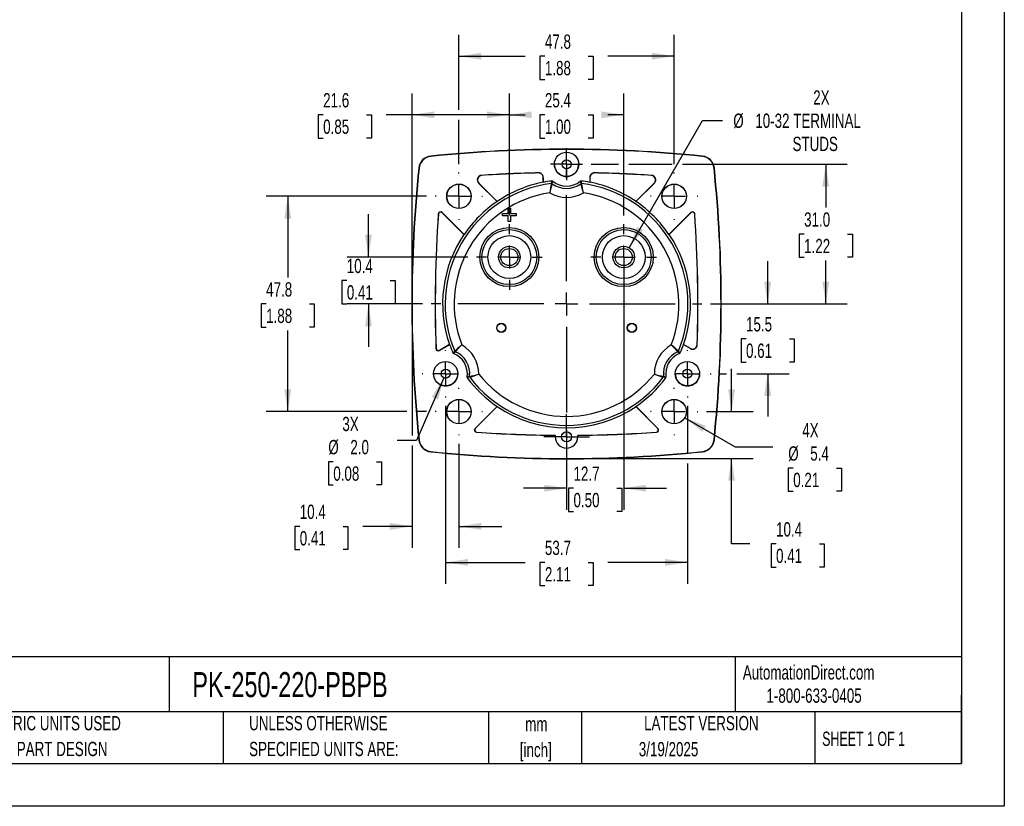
# Model space of a CAD drawing. Header units: millimetres. Extents: x 0 to 419, y 0 to 324.
# Tile 8 of 13: x 200 to 419, y 0 to 175. Entities that reach past the tile are written whole.
import ezdxf

# ---------------------------------------------------------------- set-up
doc = ezdxf.new("R2010")
doc.units = ezdxf.units.MM
doc.header["$LTSCALE"] = 1.5
doc.linetypes.add('CENTERX2', pattern=[20.32, 12.7, -2.54, 2.54, -2.54])
doc.layers.add('CENTER', color=40, linetype='CENTERX2')
doc.layers.add('DIMENSIONS', color=140, linetype='Continuous', lineweight=25)
doc.layers.add('TEXT', color=140, linetype='Continuous', lineweight=25)
doc.styles.add('SLDTEXTSTYLE0', font='TXT', dxfattribs={"width": 0.7})
doc.styles.add('SLDTEXTSTYLE1', font='TXT', dxfattribs={"width": 0.65})
doc.dimstyles.new('SLDDIMSTYLE0', dxfattribs={"dimtxt": 3.237012, "dimasz": 4.953, "dimexe": 0, "dimexo": 0.0625, "dimgap": 0.809253, "dimtad": 0, "dimtih": 1, "dimtoh": 1, "dimrnd": 1e-09, "dimzin": 12, "dimdsep": 46, "dimtxsty": 'SLDTEXTSTYLE0', "dimsah": 1, "dimcen": 0.09, "dimadec": 0, "dimazin": 3, "dimtfac": 1, "dimtofl": 0, "dimtmove": 0, "dimatfit": 3, "dimfxl": 0, "dimfrac": 2, "dimtolj": 1, "dimtzin": 12, "dimarcsym": 0})
doc.dimstyles.new('SLDDIMSTYLE2', dxfattribs={"dimtxt": 3.237012, "dimasz": 4.953, "dimexe": 0, "dimexo": 0.0625, "dimgap": 0.809253, "dimtad": 0, "dimtih": 1, "dimtoh": 1, "dimrnd": 1e-09, "dimzin": 12, "dimdsep": 46, "dimtxsty": 'SLDTEXTSTYLE0', "dimsah": 1, "dimcen": 0.09, "dimadec": 0, "dimazin": 3, "dimtfac": 1, "dimtmove": 0, "dimatfit": 0, "dimfxl": 0, "dimfrac": 2, "dimtolj": 1, "dimtzin": 12, "dimarcsym": 0})
doc.dimstyles.new('SLDDIMSTYLE4', dxfattribs={"dimtxt": 3.237012, "dimasz": 4.953, "dimexe": 0, "dimexo": 0.0625, "dimgap": 0.809253, "dimtad": 0, "dimtih": 1, "dimtoh": 1, "dimrnd": 1e-09, "dimzin": 4, "dimdsep": 46, "dimtxsty": 'SLDTEXTSTYLE0', "dimsah": 1, "dimcen": 0.09, "dimadec": 0, "dimazin": 1, "dimtfac": 1, "dimtofl": 0, "dimtmove": 0, "dimatfit": 3, "dimfxl": 0, "dimfrac": 2, "dimtolj": 1, "dimtzin": 12, "dimarcsym": 0})
doc.dimstyles.new('SLDDIMSTYLE5', dxfattribs={"dimtxt": 3.237012, "dimasz": 4.953, "dimexe": 0, "dimexo": 0.0625, "dimgap": 0.809253, "dimtad": 0, "dimtih": 1, "dimtoh": 1, "dimrnd": 1e-09, "dimzin": 12, "dimdsep": 46, "dimtxsty": 'SLDTEXTSTYLE0', "dimsah": 1, "dimcen": 0, "dimadec": 0, "dimazin": 3, "dimtfac": 1, "dimtofl": 0, "dimtmove": 0, "dimatfit": 3, "dimfxl": 0, "dimfrac": 2, "dimtolj": 1, "dimtzin": 12, "dimarcsym": 0})
doc.dimstyles.new('SLDDIMSTYLE6', dxfattribs={"dimtxt": 3.237012, "dimasz": 4.953, "dimexe": 0, "dimexo": 0.0625, "dimgap": 0.809253, "dimtad": 0, "dimtih": 1, "dimtoh": 1, "dimrnd": 1e-09, "dimzin": 12, "dimdsep": 46, "dimtxsty": 'SLDTEXTSTYLE0', "dimsah": 1, "dimcen": 0, "dimadec": 0, "dimazin": 3, "dimtfac": 1, "dimtofl": 0, "dimtmove": 0, "dimatfit": 3, "dimfxl": 0, "dimfrac": 2, "dimtolj": 1, "dimtzin": 12, "dimarcsym": 0})
doc.dimstyles.new('SLDDIMSTYLE7', dxfattribs={"dimtxt": 3.237012, "dimasz": 4.953, "dimexe": 0, "dimexo": 0.0625, "dimgap": 0.809253, "dimtad": 0, "dimtih": 1, "dimtoh": 1, "dimrnd": 1e-09, "dimzin": 4, "dimdsep": 46, "dimtxsty": 'SLDTEXTSTYLE0', "dimsah": 1, "dimcen": 0, "dimadec": 0, "dimazin": 1, "dimtfac": 1, "dimtofl": 0, "dimtmove": 0, "dimatfit": 3, "dimfxl": 0, "dimfrac": 2, "dimtolj": 1, "dimtzin": 12, "dimarcsym": 0})

# ---------------------------------------------------------------- blocks, each defined once
blk = doc.blocks.new('SW_NOTE_0_1')
at = {"layer": 'TEXT', "color": 0, "linetype": 'CENTERX2', "lineweight": 18, "char_height": 3.175, "attachment_point": 2, "style": 'SLDTEXTSTYLE0'}
for s, insert in [('mm', (4.27, 4.09)), ('[inch]', (4.14, -1.64))]:
    blk.add_mtext(s, dxfattribs=dict(at, insert=insert))
blk = doc.blocks.new('SW_NOTE_0_2')
at = {"layer": 'TEXT', "color": 0, "linetype": 'CENTERX2', "lineweight": 18, "char_height": 3.175, "attachment_point": 1, "style": 'SLDTEXTSTYLE0'}
for s, insert in [('UNLESS OTHERWISE', (0, 4.09)), ('SPECIFIED UNITS ARE:', (0, -1.64))]:
    blk.add_mtext(s, dxfattribs=dict(at, insert=insert))
blk = doc.blocks.new('SW_NOTE_0_6')
at = {"layer": 'TEXT', "color": 0, "linetype": 'CENTERX2', "lineweight": 18, "char_height": 3.175, "attachment_point": 1, "style": 'SLDTEXTSTYLE0'}
for s, insert in [('METRIC UNITS USED', (0, 4.09)), ('FOR PART DESIGN', (0, -1.64))]:
    blk.add_mtext(s, dxfattribs=dict(at, insert=insert))
blk = doc.blocks.new('_D_11')
at = {"layer": 'DIMENSIONS'}
for p, q in [((335.8, 124), (352.11, 152.25)), ((352.11, 152.25), (356.54, 152.25))]:
    blk.add_line(p, q, dxfattribs=at)
blk.add_solid([(335.8, 124), (338.93, 127.91), (337.61, 128.67)], dxfattribs=at)
at = {"layer": 'DIMENSIONS', "char_height": 3.175, "attachment_point": 1, "style": 'SLDTEXTSTYLE0'}
for s, insert in [('2X', (376.67, 158.92)), ('%%c', (358.92, 153.77)), ('10-32 TERMINAL', (363.81, 153.77)), ('STUDS', (372.08, 148.63))]:
    blk.add_mtext(s, dxfattribs=dict(at, insert=insert))
blk = doc.blocks.new('_D_12')
at = {"layer": 'DIMENSIONS'}
for p, q in [((298, 154.64), (298, 171.27)), ((345.8, 142.58), (345.8, 171.27)), ((298, 166.51), (312.7, 166.51)), ((317.09, 166.51), (316, 166.51)), ((316, 166.51), (316, 161.37)), ((326.71, 166.51), (327.79, 166.51)), ((327.79, 166.51), (327.79, 161.37)), ((345.8, 166.51), (331.09, 166.51)), ((316, 161.37), (317.09, 161.37)), ((327.79, 161.37), (326.71, 161.37)), ((298, 142.58), (298, 152.36))]:
    blk.add_line(p, q, dxfattribs=at)
for points in [[(298, 166.51), (302.95, 165.75), (302.95, 167.27)], [(345.8, 166.51), (340.84, 167.27), (340.84, 165.75)]]:
    blk.add_solid(points, dxfattribs=at)
at = {"layer": 'DIMENSIONS', "char_height": 3.175, "attachment_point": 1, "style": 'SLDTEXTSTYLE0'}
for s, insert in [('47.8', (317.09, 171.33)), ('1.88', (317.09, 165.46))]:
    blk.add_mtext(s, dxfattribs=dict(at, insert=insert))
blk = doc.blocks.new('_D_13')
at = {"layer": 'DIMENSIONS'}
for p, q in [((358.54, 87.61), (358.54, 97.14)), ((352.96, 87.61), (363.3, 87.61)), ((323.8, 77.21), (363.3, 77.21)), ((358.54, 58.24), (358.54, 77.21)), ((362.59, 58.24), (358.54, 58.24)), ((368.42, 58.24), (367.33, 58.24)), ((367.33, 58.24), (367.33, 53.09)), ((378.04, 58.24), (379.13, 58.24)), ((379.13, 58.24), (379.13, 53.09)), ((367.33, 53.09), (368.42, 53.09)), ((379.13, 53.09), (378.04, 53.09))]:
    blk.add_line(p, q, dxfattribs=at)
for points in [[(358.54, 87.61), (359.3, 92.57), (357.78, 92.57)], [(358.54, 77.21), (357.78, 72.26), (359.3, 72.26)]]:
    blk.add_solid(points, dxfattribs=at)
at = {"layer": 'DIMENSIONS', "char_height": 3.175, "attachment_point": 1, "style": 'SLDTEXTSTYLE0'}
for s, insert in [('10.4', (368.42, 63.06)), ('0.41', (368.42, 57.19))]:
    blk.add_mtext(s, dxfattribs=dict(at, insert=insert))
blk = doc.blocks.new('_D_14')
at = {"layer": 'DIMENSIONS'}
for p, q in [((287.6, 109.61), (287.6, 82.34)), ((287.6, 80.06), (287.6, 57.38)), ((298, 80.45), (298, 57.38)), ((262.65, 62.14), (261.57, 62.14)), ((261.57, 62.14), (261.57, 57)), ((272.27, 62.14), (273.36, 62.14)), ((273.36, 62.14), (273.36, 57)), ((287.6, 62.14), (276.66, 62.14)), ((298, 62.14), (307.52, 62.14)), ((261.57, 57), (262.65, 57)), ((273.36, 57), (272.27, 57))]:
    blk.add_line(p, q, dxfattribs=at)
for points in [[(287.6, 62.14), (282.64, 62.91), (282.64, 61.38)], [(298, 62.14), (302.95, 61.38), (302.95, 62.91)]]:
    blk.add_solid(points, dxfattribs=at)
at = {"layer": 'DIMENSIONS', "char_height": 3.175, "attachment_point": 1, "style": 'SLDTEXTSTYLE0'}
for s, insert in [('10.4', (262.65, 66.96)), ('0.41', (262.65, 61.09))]:
    blk.add_mtext(s, dxfattribs=dict(at, insert=insert))
blk = doc.blocks.new('_D_15')
at = {"layer": 'DIMENSIONS'}
for p, q in [((334.6, 120.02), (334.6, 65.85)), ((321.9, 79.55), (321.9, 65.85)), ((321.9, 70.61), (312.37, 70.61)), ((323.44, 70.61), (322.35, 70.61)), ((322.35, 70.61), (322.35, 65.47)), ((333.06, 70.61), (334.14, 70.61)), ((334.14, 70.61), (334.14, 65.47)), ((334.6, 70.61), (344.12, 70.61)), ((322.35, 65.47), (323.44, 65.47)), ((334.14, 65.47), (333.06, 65.47))]:
    blk.add_line(p, q, dxfattribs=at)
for points in [[(321.9, 70.61), (316.94, 71.37), (316.94, 69.85)], [(334.6, 70.61), (339.55, 69.85), (339.55, 71.37)]]:
    blk.add_solid(points, dxfattribs=at)
at = {"layer": 'DIMENSIONS', "char_height": 3.175, "attachment_point": 1, "style": 'SLDTEXTSTYLE0'}
for s, insert in [('12.7', (323.44, 75.43)), ('0.50', (323.44, 69.56))]:
    blk.add_mtext(s, dxfattribs=dict(at, insert=insert))
blk = doc.blocks.new('_D_16')
at = {"layer": 'DIMENSIONS'}
for p, q in [((290.83, 135.41), (255.23, 135.41)), ((260, 135.41), (260, 117.38)), ((255.19, 111.51), (254.1, 111.51)), ((254.1, 111.51), (254.1, 106.37)), ((264.81, 111.51), (265.89, 111.51)), ((265.89, 111.51), (265.89, 106.37)), ((254.1, 106.37), (255.19, 106.37)), ((260, 87.61), (260, 105.64)), ((265.89, 106.37), (264.81, 106.37)), ((286.45, 87.61), (255.23, 87.61)), ((290.83, 87.61), (288.74, 87.61))]:
    blk.add_line(p, q, dxfattribs=at)
for points in [[(260, 135.41), (259.23, 130.46), (260.76, 130.46)], [(260, 87.61), (260.76, 92.57), (259.23, 92.57)]]:
    blk.add_solid(points, dxfattribs=at)
at = {"layer": 'DIMENSIONS', "char_height": 3.175, "attachment_point": 1, "style": 'SLDTEXTSTYLE0'}
for s, insert in [('47.8', (255.19, 116.33)), ('1.88', (255.19, 110.46))]:
    blk.add_mtext(s, dxfattribs=dict(at, insert=insert))
blk = doc.blocks.new('_D_17')
at = {"layer": 'DIMENSIONS'}
for p, q in [((327.34, 142.52), (333.45, 142.52)), ((335.74, 142.52), (345.35, 142.52)), ((347.63, 142.52), (384.22, 142.52)), ((379.46, 142.52), (379.46, 132.89)), ((374.65, 127.02), (373.57, 127.02)), ((373.57, 127.02), (373.57, 121.87)), ((384.27, 127.02), (385.36, 127.02)), ((385.36, 127.02), (385.36, 121.87)), ((373.57, 121.87), (374.65, 121.87)), ((379.46, 111.51), (379.46, 121.15)), ((385.36, 121.87), (384.27, 121.87)), ((353.86, 111.51), (384.22, 111.51))]:
    blk.add_line(p, q, dxfattribs=at)
for points in [[(379.46, 142.52), (378.7, 137.57), (380.22, 137.57)], [(379.46, 111.51), (380.22, 116.47), (378.7, 116.47)]]:
    blk.add_solid(points, dxfattribs=at)
at = {"layer": 'DIMENSIONS', "char_height": 3.175, "attachment_point": 1, "style": 'SLDTEXTSTYLE0'}
for s, insert in [('31.0', (374.65, 131.84)), ('1.22', (374.65, 125.97))]:
    blk.add_mtext(s, dxfattribs=dict(at, insert=insert))
blk = doc.blocks.new('_D_18')
at = {"layer": 'DIMENSIONS'}
for p, q in [((366.56, 111.51), (366.56, 121.04)), ((353.86, 111.51), (371.32, 111.51)), ((361.75, 103.77), (360.66, 103.77)), ((360.66, 103.77), (360.66, 98.62)), ((371.37, 103.77), (372.45, 103.77)), ((372.45, 103.77), (372.45, 98.62)), ((360.66, 98.62), (361.75, 98.62)), ((372.45, 98.62), (371.37, 98.62)), ((355.89, 96.02), (357.4, 96.02)), ((359.68, 96.02), (371.32, 96.02)), ((366.56, 96.02), (366.56, 86.5))]:
    blk.add_line(p, q, dxfattribs=at)
for points in [[(366.56, 111.51), (367.32, 116.47), (365.79, 116.47)], [(366.56, 96.02), (365.79, 91.07), (367.32, 91.07)]]:
    blk.add_solid(points, dxfattribs=at)
at = {"layer": 'DIMENSIONS', "char_height": 3.175, "attachment_point": 1, "style": 'SLDTEXTSTYLE0'}
for s, insert in [('15.5', (361.75, 108.59)), ('0.61', (361.75, 102.72))]:
    blk.add_mtext(s, dxfattribs=dict(at, insert=insert))
blk = doc.blocks.new('_D_19')
at = {"layer": 'DIMENSIONS'}
for p, q in [((295.05, 88.88), (295.05, 49.39)), ((348.74, 88.88), (348.74, 78.36)), ((348.74, 76.07), (348.74, 49.39)), ((295.05, 54.15), (312.7, 54.15)), ((317.09, 54.15), (316, 54.15)), ((316, 54.15), (316, 49)), ((326.71, 54.15), (327.79, 54.15)), ((327.79, 54.15), (327.79, 49)), ((348.74, 54.15), (331.09, 54.15)), ((316, 49), (317.09, 49)), ((327.79, 49), (326.71, 49))]:
    blk.add_line(p, q, dxfattribs=at)
for points in [[(295.05, 54.15), (300, 53.39), (300, 54.91)], [(348.74, 54.15), (343.79, 54.91), (343.79, 53.39)]]:
    blk.add_solid(points, dxfattribs=at)
at = {"layer": 'DIMENSIONS', "char_height": 3.175, "attachment_point": 1, "style": 'SLDTEXTSTYLE0'}
for s, insert in [('53.7', (317.09, 58.97)), ('2.11', (317.09, 53.1))]:
    blk.add_mtext(s, dxfattribs=dict(at, insert=insert))
blk = doc.blocks.new('_D_20')
at = {"layer": 'DIMENSIONS'}
for p, q in [((277.91, 121.92), (277.91, 131.45)), ((300, 121.92), (273.15, 121.92)), ((273.1, 116.72), (272.02, 116.72)), ((272.02, 116.72), (272.02, 111.57)), ((282.72, 116.72), (283.81, 116.72)), ((283.81, 116.72), (283.81, 111.57)), ((272.02, 111.57), (273.1, 111.57)), ((289.93, 111.51), (273.15, 111.51)), ((277.91, 111.51), (277.91, 101.99)), ((283.81, 111.57), (282.72, 111.57))]:
    blk.add_line(p, q, dxfattribs=at)
for points in [[(277.91, 121.92), (278.67, 126.88), (277.15, 126.88)], [(277.91, 111.51), (277.15, 106.56), (278.67, 106.56)]]:
    blk.add_solid(points, dxfattribs=at)
at = {"layer": 'DIMENSIONS', "char_height": 3.175, "attachment_point": 1, "style": 'SLDTEXTSTYLE0'}
for s, insert in [('10.4', (273.1, 121.54)), ('0.41', (273.1, 115.67))]:
    blk.add_mtext(s, dxfattribs=dict(at, insert=insert))
blk = doc.blocks.new('_D_21')
at = {"layer": 'DIMENSIONS'}
for p, q in [((309.2, 131.12), (309.2, 158.26)), ((334.6, 131.12), (334.6, 158.26)), ((309.2, 153.5), (312.7, 153.5)), ((317.09, 153.5), (316, 153.5)), ((316, 153.5), (316, 148.35)), ((326.71, 153.5), (327.79, 153.5)), ((327.79, 153.5), (327.79, 148.35)), ((334.6, 153.5), (331.09, 153.5)), ((316, 148.35), (317.09, 148.35)), ((327.79, 148.35), (326.71, 148.35))]:
    blk.add_line(p, q, dxfattribs=at)
for points in [[(309.2, 153.5), (314.15, 152.74), (314.15, 154.26)], [(334.6, 153.5), (329.64, 154.26), (329.64, 152.74)]]:
    blk.add_solid(points, dxfattribs=at)
at = {"layer": 'DIMENSIONS', "char_height": 3.175, "attachment_point": 1, "style": 'SLDTEXTSTYLE0'}
for s, insert in [('25.4', (317.09, 158.32)), ('1.00', (317.09, 152.45))]:
    blk.add_mtext(s, dxfattribs=dict(at, insert=insert))
blk = doc.blocks.new('_D_22')
at = {"layer": 'DIMENSIONS'}
for p, q in [((348.15, 86.25), (359.34, 79.8)), ((359.34, 79.8), (367.67, 79.8)), ((372.23, 75.09), (371.14, 75.09)), ((371.14, 75.09), (371.14, 69.95)), ((381.84, 75.09), (382.93, 75.09)), ((382.93, 75.09), (382.93, 69.95)), ((371.14, 69.95), (372.23, 69.95)), ((382.93, 69.95), (381.84, 69.95))]:
    blk.add_line(p, q, dxfattribs=at)
blk.add_solid([(348.15, 86.25), (352.06, 83.12), (352.82, 84.44)], dxfattribs=at)
at = {"layer": 'DIMENSIONS', "char_height": 3.175, "attachment_point": 1, "style": 'SLDTEXTSTYLE0'}
for s, insert in [('4X', (374.24, 85.06)), ('%%c', (371.13, 79.91)), ('5.4', (376.02, 79.91)), ('0.21', (372.23, 74.04))]:
    blk.add_mtext(s, dxfattribs=dict(at, insert=insert))
blk = doc.blocks.new('_D_23')
at = {"layer": 'DIMENSIONS'}
for p, q in [((287.6, 113.42), (287.6, 158.26)), ((309.2, 131.12), (309.2, 158.26)), ((267.85, 153.5), (266.76, 153.5)), ((266.76, 153.5), (266.76, 148.35)), ((277.47, 153.5), (278.56, 153.5)), ((278.56, 153.5), (278.56, 148.35)), ((287.6, 153.5), (281.86, 153.5)), ((309.2, 153.5), (287.6, 153.5)), ((266.76, 148.35), (267.85, 148.35)), ((278.56, 148.35), (277.47, 148.35))]:
    blk.add_line(p, q, dxfattribs=at)
for points in [[(287.6, 153.5), (292.55, 152.74), (292.55, 154.26)], [(309.2, 153.5), (304.24, 154.26), (304.24, 152.74)]]:
    blk.add_solid(points, dxfattribs=at)
at = {"layer": 'DIMENSIONS', "char_height": 3.175, "attachment_point": 1, "style": 'SLDTEXTSTYLE0'}
for s, insert in [('21.6', (267.85, 158.32)), ('0.85', (267.85, 152.45))]:
    blk.add_mtext(s, dxfattribs=dict(at, insert=insert))
blk = doc.blocks.new('_D_24')
at = {"layer": 'DIMENSIONS'}
for p, q in [((294.65, 95.11), (288.6, 81.2)), ((288.6, 81.2), (284.27, 81.2)), ((270.1, 76.5), (269.01, 76.5)), ((269.01, 76.5), (269.01, 71.36)), ((279.72, 76.5), (280.81, 76.5)), ((280.81, 76.5), (280.81, 71.36)), ((269.01, 71.36), (270.1, 71.36)), ((280.81, 71.36), (279.72, 71.36))]:
    blk.add_line(p, q, dxfattribs=at)
blk.add_solid([(294.65, 95.11), (291.97, 90.87), (293.37, 90.26)], dxfattribs=at)
at = {"layer": 'DIMENSIONS', "char_height": 3.175, "attachment_point": 1, "style": 'SLDTEXTSTYLE0'}
for s, insert in [('3X', (272.11, 86.46)), ('%%c', (269, 81.32)), ('2.0', (273.89, 81.32)), ('0.08', (270.1, 75.45))]:
    blk.add_mtext(s, dxfattribs=dict(at, insert=insert))
blk = doc.blocks.new('SW_CENTERMARKSYMBOL_0')
at = {"layer": 'CENTER', "color": 0}
for p, q in [((0, 5.08), (0, 7.29)), ((0, 0), (0, 2.54)), ((-5.08, 0), (-7.29, 0)), ((0, 0), (-2.54, 0)), ((0, 0), (0, -2.54)), ((0, 0), (2.54, 0)), ((5.08, 0), (7.29, 0)), ((0, -5.08), (0, -7.29))]:
    blk.add_line(p, q, dxfattribs=at)
blk = doc.blocks.new('SW_CENTERMARKSYMBOL_1')
at = {"layer": 'CENTER', "color": 0}
for p, q in [((0, 5.08), (0, 7.29)), ((0, 0), (0, 2.54)), ((-5.08, 0), (-7.29, 0)), ((0, 0), (-2.54, 0)), ((0, 0), (0, -2.54)), ((0, 0), (2.54, 0)), ((5.08, 0), (7.29, 0)), ((0, -5.08), (0, -7.29))]:
    blk.add_line(p, q, dxfattribs=at)
blk = doc.blocks.new('SW_CENTERMARKSYMBOL_2')
at = {"layer": 'CENTER', "color": 0}
for p, q in [((0, 5.08), (0, 5.26)), ((0, 0), (0, 2.54)), ((-5.08, 0), (-5.26, 0)), ((0, 0), (-2.54, 0)), ((0, 0), (0, -2.54)), ((0, 0), (2.54, 0)), ((5.08, 0), (5.26, 0)), ((0, -5.08), (0, -5.26))]:
    blk.add_line(p, q, dxfattribs=at)
blk = doc.blocks.new('SW_CENTERMARKSYMBOL_3')
at = {"layer": 'CENTER', "color": 0}
for p, q in [((0, 5.08), (0, 5.26)), ((0, 0), (0, 2.54)), ((-5.08, 0), (-5.26, 0)), ((0, 0), (-2.54, 0)), ((0, 0), (0, -2.54)), ((0, 0), (2.54, 0)), ((5.08, 0), (5.26, 0)), ((0, -5.08), (0, -5.26))]:
    blk.add_line(p, q, dxfattribs=at)
blk = doc.blocks.new('SW_CENTERMARKSYMBOL_4')
at = {"layer": 'CENTER', "color": 0}
for p, q in [((0, 5.08), (0, 5.26)), ((0, 0), (0, 2.54)), ((-5.08, 0), (-5.26, 0)), ((0, 0), (-2.54, 0)), ((0, 0), (0, -2.54)), ((0, 0), (2.54, 0)), ((5.08, 0), (5.26, 0)), ((0, -5.08), (0, -5.26))]:
    blk.add_line(p, q, dxfattribs=at)
blk = doc.blocks.new('SW_CENTERMARKSYMBOL_5')
at = {"layer": 'CENTER', "color": 0}
for p, q in [((0, 5.08), (0, 5.26)), ((0, 0), (0, 2.54)), ((-5.08, 0), (-5.26, 0)), ((0, 0), (-2.54, 0)), ((0, 0), (0, -2.54)), ((0, 0), (2.54, 0)), ((5.08, 0), (5.26, 0)), ((0, -5.08), (0, -5.26))]:
    blk.add_line(p, q, dxfattribs=at)
blk = doc.blocks.new('SW_CENTERMARKSYMBOL_6')
at = {"layer": 'CENTER', "color": 0}
for p, q in [((0, 5.08), (0, 30.06)), ((0, 0), (0, 2.54)), ((-5.08, 0), (-30.06, 0)), ((0, 0), (-2.54, 0)), ((0, 0), (0, -2.54)), ((0, 0), (2.54, 0)), ((5.08, 0), (30.06, 0)), ((0, -5.08), (0, -30.06))]:
    blk.add_line(p, q, dxfattribs=at)
blk = doc.blocks.new('SW_CENTERMARKSYMBOL_7')
at = {"layer": 'CENTER', "color": 0}
for p, q in [((0, 2.54), (0, 3.54)), ((0, 0), (0, 2.54)), ((-2.54, 0), (-3.54, 0)), ((0, 0), (-2.54, 0)), ((0, 0), (0, -2.54)), ((0, 0), (2.54, 0)), ((2.54, 0), (3.54, 0)), ((0, -2.54), (0, -3.54))]:
    blk.add_line(p, q, dxfattribs=at)
blk = doc.blocks.new('SW_CENTERMARKSYMBOL_8')
at = {"layer": 'CENTER', "color": 0}
for p, q in [((0, 5.08), (0, 5.24)), ((0, 0), (0, 2.54)), ((-5.08, 0), (-5.24, 0)), ((0, 0), (-2.54, 0)), ((0, 0), (0, -2.54)), ((0, 0), (2.54, 0)), ((5.08, 0), (5.24, 0)), ((0, -5.08), (0, -5.24))]:
    blk.add_line(p, q, dxfattribs=at)
blk = doc.blocks.new('SW_CENTERMARKSYMBOL_9')
at = {"layer": 'CENTER', "color": 0}
for p, q in [((0, 2.54), (0, 5.06)), ((0, 0), (0, 2.54)), ((-2.54, 0), (-5.06, 0)), ((0, 0), (-2.54, 0)), ((0, 0), (0, -2.54)), ((0, 0), (2.54, 0)), ((2.54, 0), (5.06, 0)), ((0, -2.54), (0, -5.06))]:
    blk.add_line(p, q, dxfattribs=at)
blk = doc.blocks.new('SW_CENTERMARKSYMBOL_10')
at = {"layer": 'CENTER', "color": 0}
for p, q in [((0, 5.08), (0, 5.24)), ((0, 0), (0, 2.54)), ((-5.08, 0), (-5.24, 0)), ((0, 0), (-2.54, 0)), ((0, 0), (0, -2.54)), ((0, 0), (2.54, 0)), ((5.08, 0), (5.24, 0)), ((0, -5.08), (0, -5.24))]:
    blk.add_line(p, q, dxfattribs=at)

msp = doc.modelspace()

# ---------------------------------------------------------------- linework, layer by layer
at = {"color": 7, "linetype": 'Continuous'}
for p, q in [((419.104, 323.854), (419.104, 0.004)), ((419.104, 0.004), (0.004, 0.004))]:
    msp.add_line(p, q, dxfattribs=at)
for p, q in [((291.728, 144.33), (291.735, 144.262)), ((352.065, 144.33), (352.058, 144.262)), ((324.616, 142.513), (324.606, 142.746)), ((289.079, 141.681), (289.148, 141.674)), ((303.062, 140.048), (303.018, 140.065)), ((315.694, 140.615), (315.675, 140.596)), ((328.118, 140.596), (328.099, 140.615)), ((340.775, 140.065), (340.731, 140.048)), ((354.714, 141.681), (354.645, 141.674)), ((302.42, 138.343), (302.376, 138.36)), ((302.376, 138.36), (306.478, 134.258)), ((306.479, 134.284), (302.42, 138.343)), ((316.697, 139.596), (316.716, 139.616)), ((316.697, 139.596), (316.697, 138.517)), ((316.705, 138.518), (316.716, 138.499)), ((316.716, 138.499), (316.716, 139.616)), ((318.544, 138.258), (318.695, 138.805)), ((318.723, 138.211), (318.881, 138.751)), ((324.912, 138.751), (325.07, 138.211)), ((325.098, 138.805), (325.249, 138.258)), ((327.077, 139.616), (327.097, 139.596)), ((327.077, 139.616), (327.077, 138.499)), ((327.077, 138.499), (327.088, 138.518)), ((327.097, 139.596), (327.097, 138.517)), ((341.373, 138.343), (337.314, 134.284)), ((337.315, 134.258), (341.417, 138.36)), ((341.373, 138.343), (341.417, 138.36)), ((306.472, 134.279), (306.478, 134.258)), ((337.315, 134.258), (337.322, 134.279)), ((293.419, 131.492), (293.435, 131.449)), ((294.271, 131.811), (294.288, 131.768)), ((299.151, 126.932), (294.271, 131.811)), ((294.288, 131.768), (299.112, 126.943)), ((307.697, 131.063), (307.697, 131.563)), ((307.697, 131.563), (307.699, 131.56)), ((307.697, 131.563), (308.947, 131.563)), ((307.699, 131.065), (307.699, 131.56)), ((307.699, 131.56), (308.949, 131.56)), ((308.949, 132.81), (308.947, 132.813)), ((308.947, 132.813), (309.447, 132.813)), ((308.947, 131.563), (308.947, 132.813)), ((308.947, 131.563), (308.949, 131.56)), ((308.949, 132.81), (309.444, 132.81)), ((308.949, 131.56), (308.949, 132.81)), ((309.447, 132.813), (309.444, 132.81)), ((309.444, 132.81), (309.444, 131.56)), ((309.447, 131.563), (309.444, 131.56)), ((309.444, 131.56), (310.694, 131.56)), ((309.447, 132.813), (309.447, 131.563)), ((309.447, 131.563), (310.697, 131.563)), ((310.697, 131.563), (310.694, 131.56)), ((310.694, 131.56), (310.694, 131.065)), ((310.697, 131.563), (310.697, 131.063)), ((349.522, 131.811), (344.642, 126.932)), ((344.681, 126.943), (349.506, 131.768)), ((349.506, 131.768), (349.522, 131.811)), ((350.358, 131.449), (350.374, 131.492)), ((307.697, 131.063), (307.699, 131.065)), ((308.947, 131.063), (307.697, 131.063)), ((308.949, 131.065), (307.699, 131.065)), ((308.947, 131.063), (308.949, 131.065)), ((308.947, 129.813), (308.947, 131.063)), ((308.947, 129.813), (308.949, 129.815)), ((309.447, 129.813), (308.947, 129.813)), ((308.949, 129.815), (308.949, 131.065)), ((309.444, 129.815), (308.949, 129.815)), ((310.694, 131.065), (309.444, 131.065)), ((309.444, 131.065), (309.444, 129.815)), ((309.447, 131.063), (309.444, 131.065)), ((309.447, 129.813), (309.444, 129.815)), ((310.697, 131.063), (309.447, 131.063)), ((309.447, 131.063), (309.447, 129.813)), ((310.697, 131.063), (310.694, 131.065)), ((299.151, 126.932), (299.112, 126.943)), ((344.681, 126.943), (344.642, 126.932)), ((292.916, 101.634), (292.897, 101.601)), ((293.647, 101.185), (295.935, 102.506)), ((293.665, 101.218), (293.647, 101.185)), ((295.895, 102.505), (293.665, 101.218)), ((295.895, 102.505), (295.935, 102.506)), ((296.66, 100.639), (297.058, 101.044)), ((296.799, 100.505), (297.188, 100.912)), ((346.605, 100.912), (346.994, 100.505)), ((346.735, 101.044), (347.133, 100.639)), ((347.858, 102.506), (347.898, 102.505)), ((347.858, 102.506), (349.424, 101.602)), ((349.406, 101.635), (347.898, 102.505)), ((349.406, 101.635), (349.424, 101.602)), ((350.923, 102.437), (350.905, 102.47)), ((297.769, 96.013), (297.759, 96.246)), ((351.463, 96.013), (351.453, 96.246)), ((300.361, 95.415), (299.815, 95.282)), ((300.411, 95.237), (299.862, 95.095)), ((343.932, 95.095), (343.382, 95.237)), ((343.978, 95.282), (343.432, 95.415)), ((306.478, 88.767), (301.598, 83.888)), ((301.641, 83.904), (306.466, 88.729)), ((306.466, 88.729), (306.478, 88.767)), ((337.327, 88.729), (337.315, 88.767)), ((342.195, 83.888), (337.315, 88.767)), ((337.327, 88.729), (342.152, 83.904)), ((301.598, 83.888), (301.641, 83.904)), ((342.152, 83.904), (342.195, 83.888)), ((289.148, 81.351), (289.079, 81.344)), ((301.917, 83.035), (301.961, 83.051)), ((319.397, 82.374), (319.377, 82.355)), ((319.377, 82.355), (319.377, 82.013)), ((319.377, 82.013), (319.397, 82.013)), ((319.397, 82.013), (319.397, 82.374)), ((324.416, 82.355), (324.397, 82.374)), ((324.397, 82.374), (324.397, 82.013)), ((324.397, 82.013), (324.416, 82.013)), ((324.416, 82.013), (324.416, 82.355)), ((341.833, 83.051), (341.876, 83.035)), ((354.714, 81.344), (354.645, 81.351)), ((291.728, 78.695), (291.735, 78.764)), ((352.065, 78.695), (352.058, 78.764))]:
    msp.add_line(p, q)
at = {"flags": 128}
for points in [[(324.486, 141.683), (324.577, 142.053), (324.616, 142.513)], [(297.639, 95.183), (297.73, 95.553), (297.769, 96.013)], [(351.333, 95.183), (351.423, 95.553), (351.463, 96.013)]]:
    msp.add_lwpolyline(points, dxfattribs=at)
for centre, radius in [((321.897, 142.524), 2.7), ((321.897, 142.524), 1), ((297.997, 135.413), 2.719), ((297.997, 135.413), 2.7), ((345.797, 135.413), 2.719), ((345.797, 135.413), 2.7), ((309.197, 121.913), 6.558), ((309.197, 121.913), 6.1), ((334.597, 121.913), 6.558), ((334.597, 121.913), 6.1), ((309.197, 121.924), 4.75), ((334.597, 121.924), 4.75), ((309.197, 121.924), 2.4), ((309.197, 121.924), 1.9), ((334.597, 121.924), 2.4), ((334.597, 121.924), 1.9), ((307.397, 106.211), 1.015), ((307.397, 106.211), 0.95), ((336.397, 106.211), 1.015), ((336.397, 106.211), 0.95), ((295.05, 96.024), 2.7), ((348.743, 96.024), 2.7), ((295.05, 96.024), 1), ((348.743, 96.024), 1), ((297.997, 87.613), 2.719), ((297.997, 87.613), 2.7), ((345.797, 87.613), 2.719), ((345.797, 87.613), 2.7), ((321.897, 82.013), 1.111), ((321.897, 82.013), 1.1)]:
    msp.add_circle(centre, radius)
for centre, radius, start, end in [((292.032, 141.377), 2.969, 95.88836, 174.11164), ((321.897, -148.187), 294.069, 84.11164, 95.88836), ((321.897, -148.187), 294, 84.11164, 95.88836), ((351.761, 141.377), 2.969, 5.88836, 84.11164), ((292.032, 141.377), 2.9, 95.88836, 174.11164), ((321.897, 142.513), 2.7, 179.88574, 0), ((351.761, 141.377), 2.9, 5.88836, 84.11164), ((581.597, 111.513), 294.069, 174.11164, 185.88836), ((581.597, 111.513), 294, 174.11164, 185.88836), ((303.083, 139.067), 1, 93.74164, 225.0049), ((303.127, 139.05), 1, 93.73301, 225.00498), ((321.897, -148.237), 288.919, 91.23006, 93.74645), ((321.897, -148.237), 288.9, 91.23397, 93.73802), ((315.697, 139.596), 1, 359.99935, 91.23463), ((315.716, 139.616), 1, 359.99933, 91.23073), ((328.077, 139.616), 1, 88.76927, 180.00067), ((328.097, 139.596), 1, 88.76537, 180.00065), ((321.897, -148.237), 288.919, 86.25355, 88.76994), ((321.897, -148.237), 288.9, 86.26198, 88.76603), ((340.666, 139.05), 1, 314.99503, 86.26693), ((340.71, 139.067), 1, 314.99515, 86.25849), ((62.197, 111.513), 294, 354.11164, 5.88836), ((62.197, 111.513), 294.069, 354.11164, 5.88836), ((321.897, 111.513), 26.955, 97.14505, 202.85495), ((321.897, 111.513), 27.5, 100.88122, 124.11878), ((321.897, 111.513), 27.479, 96.68982, 100.86738), ((350.684, 131.289), 32.887, 167.7661, 171.43529), ((342.884, 130.443), 25.379, 162.17591, 166.91861), ((318.575, 138.01), 0.25, 53.59047, 97.13786), ((318.725, 138.556), 0.25, 51.27825, 96.69007), ((321.897, 142.513), 5.345, 233.58327, 306.41673), ((321.897, 142.513), 4.821, 231.2785, 308.7215), ((325.069, 138.556), 0.25, 83.30993, 128.72175), ((325.218, 138.01), 0.25, 82.86261, 126.40953), ((300.79, 130.41), 25.503, 13.09287, 17.81261), ((321.897, 111.513), 27.479, 79.13262, 83.31018), ((321.897, 111.513), 26.955, 337.14505, 82.85495), ((293.04, 131.277), 32.957, 8.56858, 12.23003), ((321.897, 111.513), 27.5, 55.88122, 79.11878), ((321.896, 111.513), 24.955, 98.60159, 201.39841), ((321.897, 142.513), 7.345, 239.45506, 300.54494), ((321.897, 111.513), 24.955, 338.60159, 81.39841), ((321.897, 111.513), 27.479, 124.13262, 145.86738), ((321.897, 111.513), 27.479, 34.13262, 55.86738), ((581.647, 111.513), 288.919, 176.03468, 181.96598), ((581.647, 111.513), 288.9, 176.04306, 181.95963), ((293.918, 131.458), 0.5, 44.99513, 176.03956), ((293.934, 131.414), 0.5, 44.99513, 176.04794), ((349.859, 131.414), 0.5, 3.95206, 135.00487), ((349.875, 131.458), 0.5, 3.96044, 135.00487), ((62.147, 111.513), 288.9, 358.20623, 3.95694), ((62.147, 111.513), 288.919, 358.19984, 3.96532), ((321.897, 111.513), 27.517, 145.89274, 199.10726), ((321.897, 111.513), 27.517, 340.89274, 34.10726), ((293.397, 101.618), 0.5, 181.96359, 300.00239), ((293.415, 101.651), 0.5, 181.95724, 300.00239), ((321.897, 111.513), 27.479, 199.13262, 203.31018), ((296.89, 100.738), 0.25, 203.30993, 248.72175), ((319.208, 76.641), 32.957, 128.56858, 132.23003), ((297.288, 101.141), 0.25, 202.86261, 246.40953), ((316.084, 83.785), 25.503, 133.09287, 137.81261), ((295.05, 96.013), 5.345, 353.58327, 66.41673), ((295.05, 96.013), 7.345, 359.45506, 60.54494), ((348.743, 96.013), 7.345, 119.45506, 180.54494), ((348.743, 96.013), 5.345, 113.58327, 186.41673), ((327.797, 83.872), 25.379, 42.17591, 46.91861), ((324.63, 76.694), 32.887, 47.7661, 51.43529), ((346.505, 101.141), 0.25, 293.59047, 337.13786), ((346.903, 100.738), 0.25, 291.27825, 336.69007), ((321.897, 111.513), 27.479, 336.68982, 340.86738), ((349.906, 102.501), 1, 239.99757, 358.20864), ((349.924, 102.468), 1, 239.99763, 358.20226), ((295.05, 96.013), 4.821, 351.2785, 68.7215), ((348.743, 96.013), 4.821, 111.2785, 188.7215), ((295.05, 96.013), 2.7, 179.88584, 0), ((300.062, 95.244), 0.25, 171.27825, 216.69007), ((321.897, 111.513), 27.479, 216.68982, 235.86738), ((300.61, 95.387), 0.25, 173.59047, 217.13786), ((295.009, 120.224), 25.379, 282.17591, 286.91861), ((290.376, 126.555), 32.887, 287.7661, 291.43529), ((321.897, 111.513), 26.955, 217.14505, 322.85495), ((321.897, 111.512), 24.955, 218.60159, 321.39841), ((321.897, 111.513), 27.479, 304.13262, 323.31018), ((353.441, 126.621), 32.957, 248.56858, 252.23003), ((348.815, 120.343), 25.503, 253.09287, 257.81261), ((343.183, 95.387), 0.25, 322.86261, 6.40953), ((343.731, 95.244), 0.25, 323.30993, 8.72175), ((348.743, 96.013), 2.7, 179.88582, 0), ((321.897, 111.513), 27.517, 235.89274, 304.10726), ((301.952, 83.534), 0.5, 134.99513, 266.03956), ((301.995, 83.55), 0.5, 134.99513, 266.04794), ((341.798, 83.55), 0.5, 273.95206, 45.00487), ((341.842, 83.534), 0.5, 273.96044, 45.00487), ((292.032, 81.649), 2.969, 185.88836, 264.11164), ((292.032, 81.649), 2.9, 185.88836, 264.11164), ((321.897, 371.263), 288.919, 266.03468, 269.50041), ((321.897, 371.263), 288.9, 266.04306, 269.50418), ((321.897, 82.013), 2.519, 180, 0), ((321.897, 82.013), 2.5, 180, 0), ((321.897, 371.263), 288.9, 270.49582, 273.95694), ((321.897, 371.263), 288.919, 270.49959, 273.96532), ((351.761, 81.649), 2.9, 275.88836, 354.11164), ((351.761, 81.649), 2.969, 275.88836, 354.11164), ((321.897, 371.213), 294, 264.11164, 275.88836), ((321.897, 371.213), 294.069, 264.11164, 275.88836)]:
    msp.add_arc(centre, radius, start, end)
at = {"layer": 'TEXT'}
for p, q in [((409.575, 314.325), (409.575, 9.525)), ((409.575, 33.189), (9.525, 33.189)), ((233.638, 33.189), (233.638, 20.955)), ((359.363, 33.189), (359.363, 20.955)), ((409.575, 9.525), (409.575, 24.765)), ((409.575, 20.955), (9.525, 20.955)), ((245.67, 20.955), (245.67, 9.525)), ((304.536, 20.955), (304.536, 9.525)), ((325.218, 20.955), (325.218, 9.525)), ((377.023, 20.955), (377.023, 9.525)), ((9.525, 9.525), (409.575, 9.525))]:
    msp.add_line(p, q, dxfattribs=at)

# ---------------------------------------------------------------- block references
at = {"layer": 'CENTER'}
for name, p in [('SW_CENTERMARKSYMBOL_7', (321.897, 142.524)), ('SW_CENTERMARKSYMBOL_6', (321.897, 111.513)), ('SW_CENTERMARKSYMBOL_3', (297.997, 135.413)), ('SW_CENTERMARKSYMBOL_2', (345.797, 135.413)), ('SW_CENTERMARKSYMBOL_0', (309.197, 121.924)), ('SW_CENTERMARKSYMBOL_1', (334.597, 121.924)), ('SW_CENTERMARKSYMBOL_10', (295.05, 96.024)), ('SW_CENTERMARKSYMBOL_8', (348.743, 96.024)), ('SW_CENTERMARKSYMBOL_4', (297.997, 87.613)), ('SW_CENTERMARKSYMBOL_5', (345.797, 87.613)), ('SW_CENTERMARKSYMBOL_9', (321.897, 82.013))]:
    msp.add_blockref(name, p, dxfattribs=at)
at = {"layer": 'TEXT', "linetype": 'CENTERX2', "lineweight": 18}
for name, p in [('SW_NOTE_0_6', (192.718, 15.953)), ('SW_NOTE_0_2', (251.412, 15.953)), ('SW_NOTE_0_1', (310.929, 15.751))]:
    msp.add_blockref(name, p, dxfattribs=at)

# ---------------------------------------------------------------- texts
for s, insert, char_height, attachment_point, style in [('AutomationDirect.com', (361.042, 31.315), 3.175, 1, 'SLDTEXTSTYLE0'), ('PK-250-220-PBPB', (238.812, 29.79), 5.55625, 1, 'SLDTEXTSTYLE0'), ('1-800-633-0405', (366.287, 26.156), 3.175, 1, 'SLDTEXTSTYLE0'), ('LATEST VERSION', (351.828, 20.046), 3.175, 2, 'SLDTEXTSTYLE0'), ('SHEET 1 OF 1', (378.662, 16.577), 3.175, 1, 'SLDTEXTSTYLE1'), ('3/19/2025', (344.552, 14.271), 3.175, 2, 'SLDTEXTSTYLE0')]:
    msp.add_mtext(s, dxfattribs=dict(at, insert=insert, char_height=char_height, attachment_point=attachment_point, style=style))

# ---------------------------------------------------------------- dimensions: what is measured, and where the dimension line sits
at = {"layer": 'DIMENSIONS'}
for base, p1, p2, dimstyle, picture, middle in [((297.997, 166.51), (345.797, 140.672), (297.997, 140.672), 'SLDDIMSTYLE0', '_D_12', (321.897, 166.51)), ((287.597, 153.499), (309.197, 129.214), (287.597, 111.513), 'SLDDIMSTYLE0', '_D_23', (272.66, 153.499)), ((334.597, 153.499), (309.197, 129.214), (334.597, 129.214), 'SLDDIMSTYLE0', '_D_21', (321.897, 153.499)), ((334.597, 70.611), (321.897, 81.455), (334.597, 121.924), 'SLDDIMSTYLE2', '_D_15', (328.247, 70.611)), ((287.597, 62.144), (297.997, 82.354), (287.597, 111.513), 'SLDDIMSTYLE2', '_D_14', (267.463, 62.144)), ((295.05, 54.148), (348.743, 90.784), (295.05, 90.784), 'SLDDIMSTYLE0', '_D_19', (321.897, 54.148))]:
    dim = msp.add_linear_dim(base=base, p1=p1, p2=p2, dimstyle=dimstyle, dxfattribs=at)
    dim.commit()
    dim.dimension.update_dxf_attribs({"geometry": picture, "text_midpoint": middle, "dimtype": 160})
dim = msp.add_diameter_dim_2p(p1=(333.397, 119.845), p2=(335.797, 124.002), text='2X\\P%%c10-32 TERMINAL\\PSTUDS', dimstyle='SLDDIMSTYLE5', override={"dimpost": '<>'}, dxfattribs=at)
dim.commit()
dim.dimension.update_dxf_attribs({"geometry": '_D_11', "text_midpoint": (379.462, 152.253), "dimtype": 163})
for base, p1, p2, dimstyle, picture, middle in [((379.462, 111.513), (325.437, 142.524), (351.954, 111.513), 'SLDDIMSTYLE4', '_D_17', (379.462, 127.018)), ((259.997, 87.613), (292.737, 135.413), (292.737, 87.613), 'SLDDIMSTYLE0', '_D_16', (259.997, 111.513)), ((277.912, 121.924), (291.839, 111.513), (301.907, 121.924), 'SLDDIMSTYLE2', '_D_20', (277.912, 116.718)), ((366.556, 96.024), (351.954, 111.513), (353.983, 96.024), 'SLDDIMSTYLE2', '_D_18', (366.556, 103.768)), ((358.539, 77.213), (351.056, 87.613), (321.897, 77.213), 'SLDDIMSTYLE2', '_D_13', (358.539, 58.238))]:
    dim = msp.add_linear_dim(base=base, p1=p1, p2=p2, angle=90, dimstyle=dimstyle, dxfattribs=at)
    dim.commit()
    dim.dimension.update_dxf_attribs({"geometry": picture, "text_midpoint": middle, "dimtype": 160})
for p1, p2, text, dimstyle, picture, middle in [((295.449, 96.94), (294.651, 95.107), '3X\\P<>', 'SLDDIMSTYLE7', '_D_24', (274.91, 79.073)), ((343.442, 88.972), (348.151, 86.253), '4X\\P<>', 'SLDDIMSTYLE6', '_D_22', (377.035, 77.667))]:
    dim = msp.add_diameter_dim_2p(p1=p1, p2=p2, text=text, dimstyle=dimstyle, dxfattribs=at)
    dim.commit()
    dim.dimension.update_dxf_attribs({"geometry": picture, "text_midpoint": middle, "dimtype": 163})

doc.saveas('drawing.dxf')
